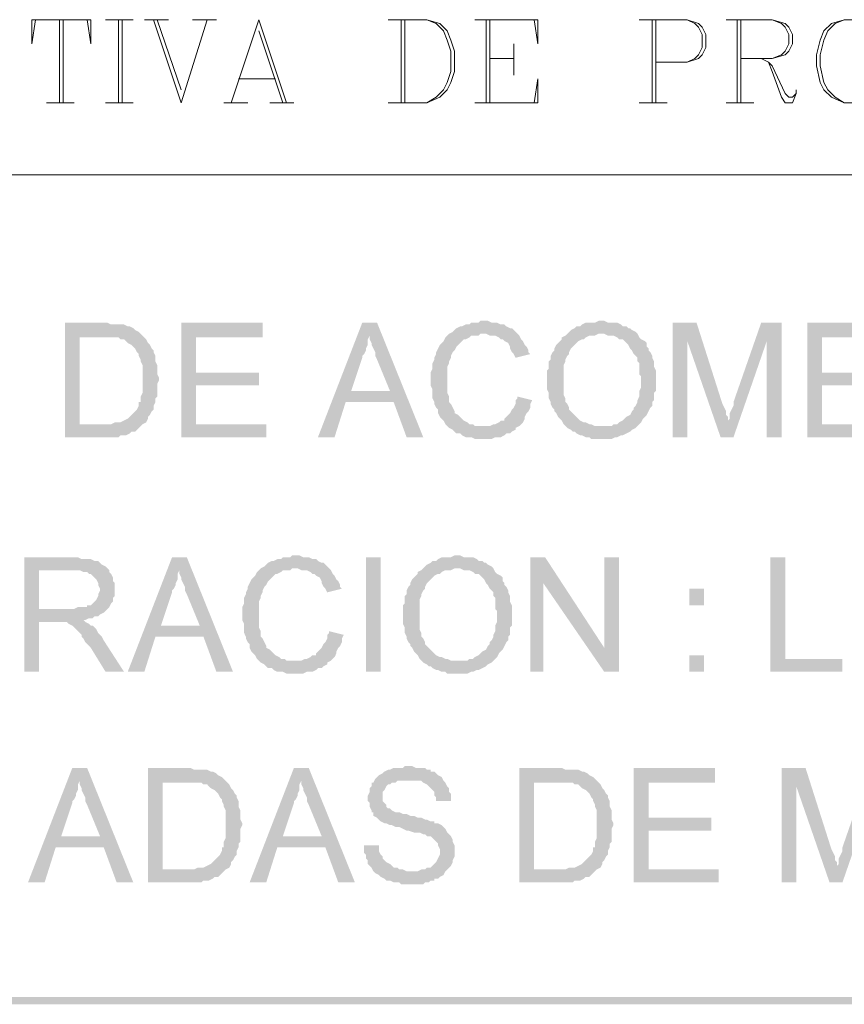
# Model space of a CAD drawing. Header units: millimetres. Extents: x 7 to 203, y 3 to 294.
# Tile 6 of 15: x 104 to 123, y 3 to 26. Entities that reach past the tile are written whole.
import ezdxf

# ---------------------------------------------------------------- set-up
doc = ezdxf.new("R2010")
doc.units = ezdxf.units.MM
doc.layers.add('DGE_CONTORNOS', color=7, linetype='Continuous', lineweight=0)
doc.layers.add('DGE_RELLENO', color=7, linetype='Continuous', lineweight=0)

msp = doc.modelspace()

# ---------------------------------------------------------------- hatches: boundary and pattern name
at = {"layer": 'DGE_RELLENO', "true_color": 0x000000}
for points in [[(105.9603, 18.8666), (105.0713, 18.8666), (105.0713, 16.2419), (106.299, 16.2419), (106.3413, 16.2843), (106.4683, 16.2843), (106.553, 16.3266), (106.5953, 16.3689), (106.68, 16.3689), (106.7223, 16.4113), (106.7647, 16.4536), (106.807, 16.4959), (106.8493, 16.5383), (105.41, 16.5383), (105.41, 18.5279), (105.9603, 18.5279), (106.8493, 18.5703), (106.807, 18.6126), (106.7647, 18.6549), (106.68, 18.6973), (106.6377, 18.7396), (106.553, 18.782), (106.5107, 18.782), (106.426, 18.8243), (106.1297, 18.8243), (106.045, 18.8666)], [(109.601, 18.8666), (107.7383, 18.8666), (107.7383, 16.2419), (109.6857, 16.2419), (109.6857, 16.5383), (108.077, 16.5383), (108.077, 17.4273), (109.5163, 17.4273), (109.5163, 17.7236), (108.077, 17.7236), (108.077, 18.5279), (109.601, 18.5279)], [(112.2257, 18.8666), (111.887, 18.8666), (110.871, 16.2419), (111.252, 16.2419), (111.506, 17.0463), (112.6067, 17.0463), (111.633, 17.3003), (111.887, 18.0623), (111.887, 18.1046), (111.9293, 18.147), (111.9717, 18.2316), (111.9717, 18.2739), (112.014, 18.3586), (112.014, 18.4856), (112.0563, 18.5703)], [(112.2257, 18.8666), (112.0563, 18.5703), (112.0563, 18.4856), (112.0987, 18.4009), (112.0987, 18.3586), (112.141, 18.2739), (112.1833, 18.1893), (112.1833, 18.1046), (112.2257, 18.0199), (112.522, 17.3003), (111.633, 17.3003), (112.6067, 17.0463), (112.903, 16.2419), (113.284, 16.2419)], [(114.681, 18.9089), (114.5963, 18.9089), (114.554, 18.8666), (114.3847, 18.8666), (114.3423, 18.8243), (114.2577, 18.8243), (114.173, 18.782), (114.1307, 18.782), (114.046, 18.7396), (114.0037, 18.6973), (113.9613, 18.6549), (113.8767, 18.6126), (113.8343, 18.5703), (113.792, 18.5279), (113.7497, 18.4433), (113.7073, 18.4009), (113.665, 18.3586), (113.6227, 18.2739), (113.5803, 18.1893), (113.5803, 18.147), (113.538, 18.0623), (113.538, 18.0199), (113.4957, 17.9353), (113.4957, 17.8083), (113.4533, 17.7236), (113.4533, 17.4273), (113.4957, 17.3426), (113.4957, 17.131), (113.538, 17.0463), (113.538, 17.0039), (113.5803, 16.9193), (113.6227, 16.8769), (113.6227, 16.7923), (113.665, 16.7076), (113.7073, 16.6653), (113.7497, 16.623), (113.792, 16.5383), (113.8343, 16.4959), (113.8767, 16.4536), (114.681, 16.4959), (114.4693, 16.4959), (114.427, 16.5383), (114.3423, 16.5383), (114.3, 16.5806), (114.2153, 16.623), (114.173, 16.6653), (114.1307, 16.7076), (114.0883, 16.7499), (114.0037, 16.7923), (114.0037, 16.8346), (113.9613, 16.9193), (113.919, 17.0039), (113.8767, 17.0463), (113.8767, 17.1733), (113.8343, 17.2579), (113.8343, 17.8506), (113.8767, 17.9353), (113.8767, 17.9776), (113.919, 18.0623), (113.919, 18.1046), (113.9613, 18.1893), (114.0037, 18.2316), (114.046, 18.3163), (114.0883, 18.3586), (114.1307, 18.4009), (114.173, 18.4433), (114.2153, 18.4856), (114.2577, 18.4856), (114.3423, 18.5279), (114.3847, 18.5703), (114.554, 18.5703), (114.5963, 18.6126), (115.443, 18.6126), (115.4007, 18.6549), (115.3583, 18.6973), (115.316, 18.7396), (115.2737, 18.7396), (115.189, 18.782), (115.1467, 18.8243), (115.062, 18.8243), (114.9773, 18.8666), (114.8503, 18.8666), (114.7657, 18.9089)], [(117.3903, 18.9089), (117.3057, 18.9089), (117.221, 18.8666), (117.0093, 18.8666), (116.9247, 18.8243), (116.8823, 18.782), (116.7977, 18.782), (116.7553, 18.7396), (116.6707, 18.6973), (116.6283, 18.6549), (116.586, 18.6126), (117.4327, 18.6126), (117.5173, 18.5703), (117.6443, 18.5703), (117.729, 18.5279), (117.7713, 18.4856), (117.856, 18.4856), (117.8983, 18.4433), (117.9407, 18.4009), (117.983, 18.3586), (118.0253, 18.2739), (118.0677, 18.2316), (118.11, 18.147), (118.1523, 18.1046), (118.1947, 18.0623), (118.1947, 17.9776), (118.237, 17.9353), (118.237, 17.6813), (118.2793, 17.639), (118.2793, 17.3849), (118.237, 17.3003), (118.237, 17.1733), (118.1947, 17.0886), (118.1947, 17.0463), (118.1523, 16.9616), (118.11, 16.9193), (118.11, 16.8769), (118.0677, 16.8346), (118.0253, 16.7499), (117.9407, 16.7076), (117.8983, 16.6653), (117.856, 16.623), (117.7713, 16.5806), (117.729, 16.5383), (117.6443, 16.5383), (117.602, 16.4959), (117.3903, 16.4959), (118.1947, 16.4959), (118.237, 16.5383), (118.2793, 16.5806), (118.3217, 16.6653), (118.364, 16.7076), (118.4063, 16.7499), (118.4487, 16.8346), (118.491, 16.9193), (118.5333, 16.9616), (118.5333, 17.0463), (118.5757, 17.0886), (118.5757, 17.2579), (118.618, 17.3003), (118.618, 17.7659), (118.5757, 17.8506), (118.5757, 17.9776), (118.5333, 18.0623), (118.5333, 18.1046), (118.491, 18.1893), (118.4487, 18.2316), (118.4487, 18.2739), (118.4063, 18.3163), (118.4063, 18.4009), (118.364, 18.4433), (118.2793, 18.4856), (118.237, 18.5279), (118.1947, 18.6126), (118.1523, 18.6549), (118.0677, 18.6973), (118.0253, 18.7396), (117.983, 18.7396), (117.9407, 18.782), (117.856, 18.782), (117.8137, 18.8243), (117.729, 18.8666), (117.5173, 18.8666), (117.4327, 18.9089)], [(119.5493, 18.8666), (118.999, 18.8666), (118.999, 16.2419), (119.3377, 16.2419), (119.3377, 18.4433)], [(119.5493, 18.8666), (119.3377, 18.4433), (120.0997, 16.2419), (120.269, 16.623), (120.269, 16.7076), (120.2267, 16.7499), (120.2267, 16.8346), (120.1843, 16.9193), (120.142, 17.0039)], [(121.4967, 18.8666), (121.031, 18.8666), (120.396, 17.0463), (120.396, 16.9616), (120.3537, 16.8769), (120.3113, 16.7923), (120.3113, 16.6653), (120.269, 16.623), (120.0997, 16.2419), (120.396, 16.2419), (121.158, 18.4433)], [(121.4967, 18.8666), (121.158, 18.4433), (121.158, 16.2419), (121.4967, 16.2419)], [(123.952, 18.8666), (122.0893, 18.8666), (122.0893, 16.2419), (124.0367, 16.2419), (124.0367, 16.5383), (122.428, 16.5383), (122.428, 17.4273), (123.8673, 17.4273), (123.8673, 17.7236), (122.428, 17.7236), (122.428, 18.5279), (123.952, 18.5279)], [(106.8493, 18.5703), (105.9603, 18.5279), (106.299, 18.5279), (106.3413, 18.4856), (106.426, 18.4856), (106.4683, 18.4433), (106.5107, 18.4009), (106.5953, 18.3586), (106.6377, 18.3163), (106.68, 18.2739), (106.7223, 18.1893), (106.7647, 18.147), (106.7647, 18.1046), (106.807, 18.0199), (106.807, 17.9776), (106.8493, 17.8929), (106.8493, 17.2579), (106.807, 17.1733), (106.807, 17.0463), (106.7647, 17.0463), (106.7647, 16.9616), (106.7223, 16.8769), (106.68, 16.8346), (106.6377, 16.7923), (106.5953, 16.7499), (106.553, 16.7076), (106.5107, 16.6653), (106.426, 16.623), (106.3413, 16.5806), (106.2143, 16.5806), (106.1297, 16.5383), (105.41, 16.5383), (106.8493, 16.5383), (106.934, 16.5806), (106.9763, 16.6653), (106.9763, 16.7076), (107.0187, 16.7499), (107.061, 16.8346), (107.1033, 16.8769), (107.1033, 16.9616), (107.1457, 17.0463), (107.1457, 17.131), (107.188, 17.1733), (107.188, 17.4696), (107.2303, 17.5543), (107.2303, 17.5966), (107.188, 17.6813), (107.188, 17.8929), (107.1457, 17.9776), (107.1457, 18.1046), (107.1033, 18.1893), (107.1033, 18.2316), (107.061, 18.2739), (107.0187, 18.3586), (106.9763, 18.4009), (106.934, 18.4856), (106.8917, 18.5279)], [(115.443, 18.6126), (114.681, 18.6126), (114.7233, 18.6126), (114.808, 18.5703), (114.935, 18.5703), (115.0197, 18.5279), (115.062, 18.4856), (115.1043, 18.4856), (115.1467, 18.4433), (115.2313, 18.4009), (115.2737, 18.3163), (115.2737, 18.2739), (115.316, 18.1893), (115.3583, 18.147), (115.4007, 18.0623), (115.7393, 18.147), (115.697, 18.1893), (115.697, 18.2316), (115.6547, 18.3163), (115.6123, 18.3586), (115.57, 18.4433), (115.5277, 18.4856), (115.4853, 18.5703)], [(116.586, 18.6126), (116.5437, 18.5703), (116.459, 18.5279), (116.459, 18.4856), (116.4167, 18.4433), (116.3743, 18.4009), (116.332, 18.3586), (116.2897, 18.2739), (116.2897, 18.2316), (116.2473, 18.1893), (116.205, 18.1046), (116.205, 18.0199), (116.1627, 17.9776), (116.1627, 17.8083), (116.1203, 17.7659), (116.1203, 17.3426), (116.1627, 17.2579), (116.1627, 17.131), (116.205, 17.0463), (116.205, 17.0039), (116.2473, 16.9193), (116.2897, 16.8769), (116.2897, 16.8346), (116.332, 16.7923), (116.3743, 16.7076), (116.4167, 16.6653), (116.459, 16.623), (116.5013, 16.5383), (116.5437, 16.4959), (116.586, 16.4536), (116.6707, 16.4113), (116.713, 16.3689), (116.7553, 16.3689), (116.7977, 16.3266), (116.8823, 16.2843), (116.9247, 16.2843), (117.0093, 16.2419), (117.094, 16.2419), (117.1363, 16.1996), (117.3903, 16.1996), (117.602, 16.1996), (117.6867, 16.2419), (117.729, 16.2419), (117.8137, 16.2843), (117.856, 16.2843), (117.9407, 16.3266), (118.0253, 16.3689), (118.0677, 16.4113), (118.1523, 16.4536), (118.1947, 16.4959), (117.221, 16.4959), (117.1363, 16.5383), (117.094, 16.5383), (117.0093, 16.5806), (116.967, 16.5806), (116.8823, 16.623), (116.84, 16.6653), (116.7977, 16.7076), (116.7553, 16.7499), (116.713, 16.7923), (116.6707, 16.8346), (116.6283, 16.8769), (116.6283, 16.9193), (116.586, 17.0039), (116.5437, 17.0463), (116.5437, 17.131), (116.5013, 17.2156), (116.5013, 17.8929), (116.5437, 17.9776), (116.5437, 18.0199), (116.586, 18.1046), (116.6283, 18.147), (116.6283, 18.1893), (116.6707, 18.2739), (116.713, 18.3163), (116.7553, 18.3586), (116.7977, 18.4009), (116.84, 18.4433), (116.9247, 18.4856), (116.967, 18.4856), (117.0093, 18.5279), (117.094, 18.5703), (117.221, 18.5703), (117.3057, 18.6126), (117.3903, 18.6126)], [(115.443, 17.1733), (115.443, 17.131), (115.4007, 17.0886), (115.4007, 17.0039), (115.3583, 16.9193), (115.316, 16.8769), (115.2737, 16.7923), (115.2313, 16.7499), (115.189, 16.7076), (115.1467, 16.6653), (115.1467, 16.623), (115.062, 16.623), (115.0197, 16.5806), (114.935, 16.5383), (114.8927, 16.5383), (114.808, 16.4959), (114.681, 16.4959), (113.8767, 16.4536), (113.9613, 16.4113), (114.0037, 16.3689), (114.046, 16.3266), (114.1307, 16.3266), (114.173, 16.2843), (114.2577, 16.2419), (114.3847, 16.2419), (114.4693, 16.1996), (114.8503, 16.1996), (114.935, 16.2419), (115.062, 16.2419), (115.1467, 16.2843), (115.189, 16.3266), (115.2737, 16.3266), (115.316, 16.3689), (115.4007, 16.4113), (115.4007, 16.4536), (115.4853, 16.4959), (115.5277, 16.5383), (115.57, 16.5806), (115.6123, 16.6653), (115.6123, 16.7076), (115.6547, 16.7923), (115.697, 16.8346), (115.7393, 16.9193), (115.7393, 17.0039), (115.7817, 17.0886)], [(105.283, 13.4903), (104.14, 13.4903), (104.14, 10.8656), (104.4787, 10.8656), (104.4787, 12.0086), (104.8597, 12.0086), (105.4947, 12.0509), (105.537, 12.0509), (105.6217, 12.0933), (105.7063, 12.0933), (105.7487, 12.1356), (105.8333, 12.1356), (105.8757, 12.1779), (105.9603, 12.2203), (106.0027, 12.2626), (106.045, 12.3049), (104.4787, 12.3049), (104.4787, 13.1939), (105.283, 13.1939), (106.045, 13.2363), (106.0027, 13.2786), (105.918, 13.3209), (105.8757, 13.3633), (105.8333, 13.4056), (105.7487, 13.4056), (105.664, 13.448), (105.4523, 13.448), (105.3677, 13.4903)], [(107.8653, 13.4903), (107.5267, 13.4903), (106.5107, 10.8656), (106.8917, 10.8656), (107.1457, 11.6699), (108.2463, 11.6699), (107.2727, 11.9239), (107.5267, 12.6859), (107.5267, 12.7283), (107.569, 12.7706), (107.6113, 12.8553), (107.6113, 12.8976), (107.6537, 12.9823), (107.6537, 13.1093), (107.696, 13.1939)], [(107.8653, 13.4903), (107.696, 13.1939), (107.696, 13.1093), (107.7383, 13.0246), (107.7383, 12.9823), (107.7807, 12.8976), (107.823, 12.813), (107.823, 12.7283), (107.8653, 12.6436), (108.1617, 11.9239), (107.2727, 11.9239), (108.2463, 11.6699), (108.5427, 10.8656), (108.9237, 10.8656)], [(110.363, 13.5326), (110.2783, 13.5326), (110.236, 13.4903), (110.0667, 13.4903), (110.0243, 13.448), (109.9397, 13.448), (109.855, 13.4056), (109.8127, 13.4056), (109.728, 13.3633), (109.6857, 13.3209), (109.6433, 13.2786), (109.5587, 13.2363), (109.5163, 13.1939), (109.474, 13.1516), (109.4317, 13.0669), (109.3893, 13.0246), (109.347, 12.9823), (109.3047, 12.8976), (109.2623, 12.813), (109.2623, 12.7706), (109.22, 12.6859), (109.22, 12.6436), (109.1777, 12.5589), (109.1777, 12.432), (109.1353, 12.3473), (109.1353, 12.0509), (109.1777, 11.9663), (109.1777, 11.7546), (109.22, 11.6699), (109.22, 11.6276), (109.2623, 11.5429), (109.3047, 11.5006), (109.3047, 11.4159), (109.347, 11.3313), (109.3893, 11.289), (109.4317, 11.2466), (109.474, 11.1619), (109.5163, 11.1196), (109.5587, 11.0773), (110.363, 11.1196), (110.1513, 11.1196), (110.109, 11.1619), (110.0243, 11.1619), (109.982, 11.2043), (109.8973, 11.2466), (109.855, 11.289), (109.8127, 11.3313), (109.7703, 11.3736), (109.6857, 11.4159), (109.6857, 11.4583), (109.6433, 11.5429), (109.601, 11.6276), (109.5587, 11.6699), (109.5587, 11.797), (109.5163, 11.8816), (109.5163, 12.4743), (109.5587, 12.5589), (109.5587, 12.6013), (109.601, 12.6859), (109.601, 12.7283), (109.6433, 12.813), (109.6857, 12.8553), (109.728, 12.94), (109.7703, 12.9823), (109.8127, 13.0246), (109.855, 13.0669), (109.8973, 13.1093), (109.9397, 13.1093), (110.0243, 13.1516), (110.0667, 13.1939), (110.236, 13.1939), (110.2783, 13.2363), (111.125, 13.2363), (111.0827, 13.2786), (111.0403, 13.3209), (110.998, 13.3633), (110.9557, 13.3633), (110.871, 13.4056), (110.8287, 13.448), (110.744, 13.448), (110.6593, 13.4903), (110.5323, 13.4903), (110.4477, 13.5326)], [(111.9717, 13.4903), (112.3103, 13.4903), (112.3103, 10.8656), (111.9717, 10.8656), (111.9717, 13.4903)], [(114.0883, 13.5326), (114.0037, 13.5326), (113.919, 13.4903), (113.7073, 13.4903), (113.6227, 13.448), (113.5803, 13.4056), (113.4957, 13.4056), (113.4533, 13.3633), (113.3687, 13.3209), (113.3263, 13.2786), (113.284, 13.2363), (114.1307, 13.2363), (114.2153, 13.1939), (114.3423, 13.1939), (114.427, 13.1516), (114.4693, 13.1093), (114.554, 13.1093), (114.5963, 13.0669), (114.6387, 13.0246), (114.681, 12.9823), (114.7233, 12.8976), (114.7657, 12.8553), (114.808, 12.7706), (114.8503, 12.7283), (114.8927, 12.6859), (114.8927, 12.6013), (114.935, 12.5589), (114.935, 12.3049), (114.9773, 12.2626), (114.9773, 12.0086), (114.935, 11.9239), (114.935, 11.797), (114.8927, 11.7123), (114.8927, 11.6699), (114.8503, 11.5853), (114.808, 11.5429), (114.808, 11.5006), (114.7657, 11.4583), (114.7233, 11.3736), (114.6387, 11.3313), (114.5963, 11.289), (114.554, 11.2466), (114.4693, 11.2043), (114.427, 11.1619), (114.3423, 11.1619), (114.3, 11.1196), (114.0883, 11.1196), (114.8927, 11.1196), (114.935, 11.1619), (114.9773, 11.2043), (115.0197, 11.289), (115.062, 11.3313), (115.1043, 11.3736), (115.1467, 11.4583), (115.189, 11.5429), (115.2313, 11.5853), (115.2313, 11.6699), (115.2737, 11.7123), (115.2737, 11.8816), (115.316, 11.9239), (115.316, 12.3896), (115.2737, 12.4743), (115.2737, 12.6013), (115.2313, 12.6859), (115.2313, 12.7283), (115.189, 12.813), (115.1467, 12.8553), (115.1467, 12.8976), (115.1043, 12.94), (115.1043, 13.0246), (115.062, 13.0669), (114.9773, 13.1093), (114.935, 13.1516), (114.8927, 13.2363), (114.8503, 13.2786), (114.7657, 13.3209), (114.7233, 13.3633), (114.681, 13.3633), (114.6387, 13.4056), (114.554, 13.4056), (114.5117, 13.448), (114.427, 13.4903), (114.2153, 13.4903), (114.1307, 13.5326)], [(116.078, 13.4903), (115.7393, 13.4903), (115.7393, 10.8656), (116.0357, 10.8656), (116.0357, 12.8976)], [(116.078, 13.4903), (116.0357, 12.8976), (117.4327, 10.8656), (117.4327, 11.4159)], [(117.7713, 13.4903), (117.4327, 13.4903), (117.4327, 10.8656), (117.7713, 10.8656)], [(121.5813, 13.4903), (121.2427, 13.4903), (121.2427, 10.8656), (122.8937, 10.8656), (122.8937, 11.1619), (121.5813, 11.1619)], [(106.045, 13.2363), (105.283, 13.1939), (105.41, 13.1939), (105.4947, 13.1516), (105.5793, 13.1516), (105.6217, 13.1093), (105.664, 13.1093), (105.7063, 13.0669), (105.7487, 13.0246), (105.791, 12.9823), (105.8333, 12.8976), (105.8333, 12.8553), (105.8757, 12.7706), (105.8757, 12.7283), (105.8333, 12.6436), (105.8333, 12.6013), (105.791, 12.5166), (105.7487, 12.4743), (105.7063, 12.432), (105.664, 12.3896), (105.5793, 12.3896), (105.5793, 12.3473), (105.3677, 12.3473), (105.283, 12.3049), (104.4787, 12.3049), (106.045, 12.3049), (106.0873, 12.3473), (106.1297, 12.432), (106.172, 12.4743), (106.172, 12.5589), (106.2143, 12.6013), (106.2143, 12.8976), (106.172, 12.94), (106.172, 13.0246), (106.1297, 13.1093), (106.0873, 13.1516), (106.0873, 13.1939)], [(111.125, 13.2363), (110.363, 13.2363), (110.4053, 13.2363), (110.49, 13.1939), (110.617, 13.1939), (110.7017, 13.1516), (110.744, 13.1093), (110.7863, 13.1093), (110.8287, 13.0669), (110.9133, 13.0246), (110.9557, 12.94), (110.9557, 12.8976), (110.998, 12.813), (111.0403, 12.7706), (111.0827, 12.6859), (111.4213, 12.7706), (111.379, 12.813), (111.379, 12.8553), (111.3367, 12.94), (111.2943, 12.9823), (111.252, 13.0669), (111.2097, 13.1093), (111.1673, 13.1939)], [(113.284, 13.2363), (113.2417, 13.1939), (113.157, 13.1516), (113.157, 13.1093), (113.1147, 13.0669), (113.0723, 13.0246), (113.03, 12.9823), (112.9877, 12.8976), (112.9877, 12.8553), (112.9453, 12.813), (112.903, 12.7283), (112.903, 12.6436), (112.8607, 12.6013), (112.8607, 12.432), (112.8183, 12.3896), (112.8183, 11.9663), (112.8607, 11.8816), (112.8607, 11.7546), (112.903, 11.6699), (112.903, 11.6276), (112.9453, 11.5429), (112.9877, 11.5006), (112.9877, 11.4583), (113.03, 11.4159), (113.0723, 11.3313), (113.1147, 11.289), (113.157, 11.2466), (113.1993, 11.1619), (113.2417, 11.1196), (113.284, 11.0773), (113.3687, 11.0349), (113.411, 10.9926), (113.4533, 10.9926), (113.4957, 10.9503), (113.5803, 10.9079), (113.6227, 10.9079), (113.7073, 10.8656), (113.792, 10.8656), (113.8343, 10.8233), (114.0883, 10.8233), (114.3, 10.8233), (114.3847, 10.8656), (114.427, 10.8656), (114.5117, 10.9079), (114.554, 10.9079), (114.6387, 10.9503), (114.7233, 10.9926), (114.7657, 11.0349), (114.8503, 11.0773), (114.8927, 11.1196), (113.919, 11.1196), (113.8343, 11.1619), (113.792, 11.1619), (113.7073, 11.2043), (113.665, 11.2043), (113.5803, 11.2466), (113.538, 11.289), (113.4957, 11.3313), (113.4533, 11.3736), (113.411, 11.4159), (113.3687, 11.4583), (113.3263, 11.5006), (113.3263, 11.5429), (113.284, 11.6276), (113.2417, 11.6699), (113.2417, 11.7546), (113.1993, 11.8393), (113.1993, 12.5166), (113.2417, 12.6013), (113.2417, 12.6436), (113.284, 12.7283), (113.3263, 12.7706), (113.3263, 12.813), (113.3687, 12.8976), (113.411, 12.94), (113.4533, 12.9823), (113.4957, 13.0246), (113.538, 13.0669), (113.6227, 13.1093), (113.665, 13.1093), (113.7073, 13.1516), (113.792, 13.1939), (113.919, 13.1939), (114.0037, 13.2363), (114.0883, 13.2363)], [(119.38, 12.7706), (119.7187, 12.7706), (119.7187, 12.3896), (119.38, 12.3896), (119.38, 12.7706)], [(105.4947, 12.0509), (104.8597, 12.0086), (105.1137, 12.0086), (105.156, 11.9663), (105.2407, 11.9239), (105.283, 11.8816), (105.3253, 11.8393), (105.41, 11.7546), (105.4523, 11.7123), (105.4523, 11.6699), (105.4947, 11.6276), (105.537, 11.5429), (105.5793, 11.5006), (105.664, 11.4159), (106.0027, 10.8656), (106.426, 10.8656), (105.9603, 11.5853), (105.918, 11.6699), (105.8757, 11.7123), (105.8333, 11.7546), (105.791, 11.8393), (105.7487, 11.8816), (105.7063, 11.9239), (105.664, 11.9239), (105.6217, 11.9663), (105.537, 12.0086)], [(111.125, 11.797), (111.125, 11.7546), (111.0827, 11.7123), (111.0827, 11.6276), (111.0403, 11.5429), (110.998, 11.5006), (110.9557, 11.4159), (110.9133, 11.3736), (110.871, 11.3313), (110.8287, 11.289), (110.8287, 11.2466), (110.744, 11.2466), (110.7017, 11.2043), (110.617, 11.1619), (110.5747, 11.1619), (110.49, 11.1196), (110.363, 11.1196), (109.5587, 11.0773), (109.6433, 11.0349), (109.6857, 10.9926), (109.728, 10.9503), (109.8127, 10.9503), (109.855, 10.9079), (109.9397, 10.8656), (110.0667, 10.8656), (110.1513, 10.8233), (110.5323, 10.8233), (110.617, 10.8656), (110.744, 10.8656), (110.8287, 10.9079), (110.871, 10.9503), (110.9557, 10.9503), (110.998, 10.9926), (111.0827, 11.0349), (111.0827, 11.0773), (111.1673, 11.1196), (111.2097, 11.1619), (111.252, 11.2043), (111.2943, 11.289), (111.2943, 11.3313), (111.3367, 11.4159), (111.379, 11.4583), (111.4213, 11.5429), (111.4213, 11.6276), (111.4637, 11.7123)], [(119.38, 11.2466), (119.7187, 11.2466), (119.7187, 10.8656), (119.38, 10.8656), (119.38, 11.2466)], [(105.5793, 8.6643), (105.2407, 8.6643), (104.2247, 6.0396), (104.6057, 6.0396), (104.8597, 6.8439), (105.9603, 6.8439), (104.9867, 7.098), (105.2407, 7.8599), (105.2407, 7.9023), (105.283, 7.9446), (105.3253, 8.0293), (105.3253, 8.0716), (105.3677, 8.1563), (105.3677, 8.2833), (105.41, 8.3679)], [(105.5793, 8.6643), (105.41, 8.3679), (105.41, 8.2833), (105.4523, 8.1986), (105.4523, 8.1563), (105.4947, 8.0716), (105.537, 7.9869), (105.537, 7.9023), (105.5793, 7.8176), (105.8757, 7.098), (104.9867, 7.098), (105.9603, 6.8439), (106.2567, 6.0396), (106.6377, 6.0396)], [(107.8653, 8.6643), (106.9763, 8.6643), (106.9763, 6.0396), (108.204, 6.0396), (108.2463, 6.082), (108.3733, 6.082), (108.458, 6.1243), (108.5003, 6.1666), (108.585, 6.1666), (108.6273, 6.2089), (108.6697, 6.2513), (108.712, 6.2936), (108.7543, 6.3359), (107.315, 6.3359), (107.315, 8.3256), (107.8653, 8.3256), (108.7543, 8.3679), (108.712, 8.4103), (108.6697, 8.4526), (108.585, 8.4949), (108.5427, 8.5373), (108.458, 8.5796), (108.4157, 8.5796), (108.331, 8.622), (108.0347, 8.622), (107.95, 8.6643)], [(110.6593, 8.6643), (110.3207, 8.6643), (109.3047, 6.0396), (109.6857, 6.0396), (109.9397, 6.8439), (111.0403, 6.8439), (110.0667, 7.098), (110.3207, 7.8599), (110.3207, 7.9023), (110.363, 7.9446), (110.4053, 8.0293), (110.4053, 8.0716), (110.4477, 8.1563), (110.4477, 8.2833), (110.49, 8.3679)], [(110.6593, 8.6643), (110.49, 8.3679), (110.49, 8.2833), (110.5323, 8.1986), (110.5323, 8.1563), (110.5747, 8.0716), (110.617, 7.9869), (110.617, 7.9023), (110.6593, 7.8176), (110.9557, 7.098), (110.0667, 7.098), (111.0403, 6.8439), (111.3367, 6.0396), (111.7177, 6.0396)], [(112.9453, 8.7066), (112.8607, 8.7066), (112.8183, 8.6643), (112.6067, 8.6643), (112.522, 8.622), (112.4797, 8.622), (112.395, 8.5796), (112.3527, 8.5373), (112.268, 8.4949), (112.2257, 8.4526), (112.1833, 8.4103), (112.141, 8.3256), (112.0987, 8.3256), (112.0987, 8.2409), (112.0563, 8.1986), (112.0563, 8.114), (112.014, 8.0293), (112.014, 7.9023), (112.0563, 7.8599), (112.0563, 7.7753), (112.0987, 7.6906), (112.0987, 7.6483), (112.141, 7.6483), (112.141, 7.5636), (112.2257, 7.5213), (112.268, 7.4789), (112.3103, 7.4366), (112.395, 7.3943), (112.4373, 7.3943), (112.522, 7.3519), (112.5643, 7.3519), (112.649, 7.3096), (112.7337, 7.3096), (112.8183, 7.2673), (112.903, 7.2249), (112.9453, 7.2249), (113.0723, 7.1826), (113.1993, 7.1826), (113.284, 7.1403), (113.3263, 7.1403), (113.3687, 7.098), (113.4533, 7.098), (113.4957, 7.0556), (113.538, 7.0133), (113.5803, 6.9709), (113.6227, 6.9286), (113.6227, 6.8863), (113.665, 6.8016), (113.665, 6.6746), (113.6227, 6.59), (113.5803, 6.5053), (113.538, 6.463), (113.4957, 6.4206), (113.4533, 6.3783), (113.3687, 6.3783), (113.3263, 6.3359), (113.2417, 6.3359), (113.157, 6.2936), (112.141, 6.2936), (112.1833, 6.2513), (112.268, 6.2089), (112.3103, 6.1666), (112.395, 6.1243), (112.4373, 6.082), (112.522, 6.082), (112.6067, 6.0396), (112.7337, 6.0396), (112.776, 5.9973), (113.03, 5.9973), (113.284, 5.9973), (113.3263, 6.0396), (113.411, 6.0396), (113.4533, 6.082), (113.538, 6.082), (113.538, 6.1243), (113.6227, 6.1243), (113.665, 6.1666), (113.7497, 6.2089), (113.792, 6.2936), (113.8343, 6.3359), (113.8767, 6.3783), (113.919, 6.4206), (113.9613, 6.5053), (113.9613, 6.5476), (114.0037, 6.6323), (114.0037, 6.8863), (113.9613, 6.9709), (113.9613, 7.0133), (113.919, 7.098), (113.8767, 7.1403), (113.8343, 7.1826), (113.792, 7.2673), (113.7497, 7.3096), (113.7073, 7.3519), (113.6227, 7.3943), (113.538, 7.3943), (113.538, 7.4366), (113.4533, 7.4366), (113.3687, 7.4789), (113.3263, 7.4789), (113.2417, 7.5213), (113.157, 7.5213), (113.0723, 7.5636), (112.9877, 7.5636), (112.903, 7.606), (112.8183, 7.606), (112.7337, 7.6483), (112.649, 7.6483), (112.5643, 7.6906), (112.522, 7.7329), (112.4797, 7.7329), (112.4373, 7.7753), (112.4373, 7.8176), (112.395, 7.8599), (112.3527, 7.9023), (112.3527, 8.114), (112.395, 8.1563), (112.4373, 8.2409), (112.4797, 8.2833), (112.522, 8.2833), (112.5643, 8.3256), (112.649, 8.3256), (112.6913, 8.3679), (113.7497, 8.3679), (113.7073, 8.4526), (113.6227, 8.4949), (113.5803, 8.5373), (113.538, 8.5796), (113.4533, 8.5796), (113.4533, 8.622), (113.3687, 8.622), (113.3263, 8.6643), (113.1147, 8.6643), (113.03, 8.7066)], [(116.3743, 8.6643), (115.4853, 8.6643), (115.4853, 6.0396), (116.713, 6.0396), (116.7553, 6.082), (116.8823, 6.082), (116.967, 6.1243), (117.0093, 6.1666), (117.094, 6.1666), (117.1363, 6.2089), (117.1787, 6.2513), (117.221, 6.2936), (117.2633, 6.3359), (115.824, 6.3359), (115.824, 8.3256), (116.3743, 8.3256), (117.2633, 8.3679), (117.221, 8.4103), (117.1787, 8.4526), (117.094, 8.4949), (117.0517, 8.5373), (116.967, 8.5796), (116.9247, 8.5796), (116.84, 8.622), (116.5437, 8.622), (116.459, 8.6643)], [(119.9727, 8.6643), (118.11, 8.6643), (118.11, 6.0396), (120.0573, 6.0396), (120.0573, 6.3359), (118.4487, 6.3359), (118.4487, 7.2249), (119.888, 7.2249), (119.888, 7.5213), (118.4487, 7.5213), (118.4487, 8.3256), (119.9727, 8.3256)], [(122.047, 8.6643), (121.4967, 8.6643), (121.4967, 6.0396), (121.8353, 6.0396), (121.8353, 8.2409)], [(122.047, 8.6643), (121.8353, 8.2409), (122.5973, 6.0396), (122.7667, 6.4206), (122.7667, 6.5053), (122.7243, 6.5476), (122.7243, 6.6323), (122.682, 6.7169), (122.6397, 6.8016)], [(123.9943, 8.6643), (123.5287, 8.6643), (122.8937, 6.8439), (122.8937, 6.7593), (122.8513, 6.6746), (122.809, 6.59), (122.809, 6.463), (122.7667, 6.4206), (122.5973, 6.0396), (122.8937, 6.0396), (123.6557, 8.2409)], [(108.7543, 8.3679), (107.8653, 8.3256), (108.204, 8.3256), (108.2463, 8.2833), (108.331, 8.2833), (108.3733, 8.2409), (108.4157, 8.1986), (108.5003, 8.1563), (108.5427, 8.114), (108.585, 8.0716), (108.6273, 7.9869), (108.6697, 7.9446), (108.6697, 7.9023), (108.712, 7.8176), (108.712, 7.7753), (108.7543, 7.6906), (108.7543, 7.0556), (108.712, 6.9709), (108.712, 6.8439), (108.6697, 6.8439), (108.6697, 6.7593), (108.6273, 6.6746), (108.585, 6.6323), (108.5427, 6.59), (108.5003, 6.5476), (108.458, 6.5053), (108.4157, 6.463), (108.331, 6.4206), (108.2463, 6.3783), (108.1193, 6.3783), (108.0347, 6.3359), (107.315, 6.3359), (108.7543, 6.3359), (108.839, 6.3783), (108.8813, 6.463), (108.8813, 6.5053), (108.9237, 6.5476), (108.966, 6.6323), (109.0083, 6.6746), (109.0083, 6.7593), (109.0507, 6.8439), (109.0507, 6.9286), (109.093, 6.9709), (109.093, 7.2673), (109.1353, 7.3519), (109.1353, 7.3943), (109.093, 7.4789), (109.093, 7.6906), (109.0507, 7.7753), (109.0507, 7.9023), (109.0083, 7.9869), (109.0083, 8.0293), (108.966, 8.0716), (108.9237, 8.1563), (108.8813, 8.1986), (108.839, 8.2833), (108.7967, 8.3256)], [(113.7497, 8.3679), (112.9453, 8.3679), (113.2417, 8.3679), (113.284, 8.3256), (113.3687, 8.2833), (113.411, 8.2409), (113.4533, 8.1986), (113.4957, 8.1563), (113.538, 8.114), (113.538, 8.0293), (113.5803, 7.9869), (113.5803, 7.9023), (113.919, 7.9023), (113.919, 8.0716), (113.8767, 8.114), (113.8767, 8.1986), (113.8343, 8.2409), (113.792, 8.3256)], [(117.2633, 8.3679), (116.3743, 8.3256), (116.713, 8.3256), (116.7553, 8.2833), (116.84, 8.2833), (116.8823, 8.2409), (116.9247, 8.1986), (117.0093, 8.1563), (117.0517, 8.114), (117.094, 8.0716), (117.1363, 7.9869), (117.1787, 7.9446), (117.1787, 7.9023), (117.221, 7.8176), (117.221, 7.7753), (117.2633, 7.6906), (117.2633, 7.0556), (117.221, 6.9709), (117.221, 6.8439), (117.1787, 6.8439), (117.1787, 6.7593), (117.1363, 6.6746), (117.094, 6.6323), (117.0517, 6.59), (117.0093, 6.5476), (116.967, 6.5053), (116.9247, 6.463), (116.84, 6.4206), (116.7553, 6.3783), (116.6283, 6.3783), (116.5437, 6.3359), (115.824, 6.3359), (117.2633, 6.3359), (117.348, 6.3783), (117.3903, 6.463), (117.3903, 6.5053), (117.4327, 6.5476), (117.475, 6.6323), (117.5173, 6.6746), (117.5173, 6.7593), (117.5597, 6.8439), (117.5597, 6.9286), (117.602, 6.9709), (117.602, 7.2673), (117.6443, 7.3519), (117.6443, 7.3943), (117.602, 7.4789), (117.602, 7.6906), (117.5597, 7.7753), (117.5597, 7.9023), (117.5173, 7.9869), (117.5173, 8.0293), (117.475, 8.0716), (117.4327, 8.1563), (117.3903, 8.1986), (117.348, 8.2833), (117.3057, 8.3256)], [(112.268, 6.8863), (111.9293, 6.8863), (111.9293, 6.7169), (111.9717, 6.6746), (111.9717, 6.59), (112.014, 6.5476), (112.014, 6.463), (112.0563, 6.4206), (112.0987, 6.3783), (112.141, 6.2936), (113.03, 6.2936), (112.903, 6.2936), (112.8183, 6.3359), (112.7337, 6.3359), (112.6913, 6.3783), (112.6067, 6.3783), (112.5643, 6.4206), (112.522, 6.463), (112.4373, 6.5053), (112.395, 6.5476), (112.3527, 6.59), (112.3527, 6.6323), (112.3103, 6.6746), (112.268, 6.7593), (112.268, 6.8439)], [(203.2847, 3.2456), (203.1153, 3.415), (6.5617, 3.2456)], [(203.1153, 3.415), (6.5617, 3.2456), (6.731, 3.415)], [(203.2847, 3.2456), (203.1577, 3.3726), (6.5617, 3.2456)], [(203.1577, 3.3726), (6.5617, 3.2456), (6.6887, 3.3726)]]:
    msp.add_hatch(color=7, dxfattribs=at).paths.add_polyline_path(points, flags=0)

# ---------------------------------------------------------------- linework, layer by layer
at = {"layer": 'DGE_CONTORNOS', "lineweight": 5}
for points in [[(104.394, 25.8093), (104.3093, 25.2589), (104.3093, 25.8093), (105.664, 25.8093), (105.664, 25.2589), (105.5793, 25.8093)], [(104.9443, 25.8093), (104.9443, 23.9043)], [(105.029, 25.8093), (105.029, 23.9043)], [(106.0027, 25.8093), (106.6377, 25.8093)], [(106.299, 25.8093), (106.299, 23.9043)], [(106.3837, 25.8093), (106.3837, 23.9043)], [(106.8917, 25.8093), (107.442, 25.8093)], [(107.1033, 25.8093), (107.7383, 23.9043)], [(107.188, 25.8093), (107.7383, 24.2006)], [(108.331, 25.8093), (107.7383, 23.9043)], [(107.9923, 25.8093), (108.5427, 25.8093)], [(108.8813, 23.9043), (109.5163, 25.8093), (110.1513, 23.9043)], [(112.4797, 25.8093), (113.3687, 25.8093), (113.665, 25.7246), (113.8343, 25.5553), (113.919, 25.3436), (114.0037, 25.0896), (114.0037, 24.6239), (113.919, 24.3699), (113.8343, 24.2006), (113.665, 24.0313), (113.3687, 23.9043), (112.4797, 23.9043)], [(112.776, 25.8093), (112.776, 23.9043)], [(112.8607, 25.8093), (112.8607, 23.9043)], [(113.3687, 25.8093), (113.5803, 25.7246), (113.7497, 25.5553), (113.8343, 25.3436), (113.919, 25.0896), (113.919, 24.6239), (113.8343, 24.3699), (113.7497, 24.2006), (113.5803, 24.0313), (113.3687, 23.9043)], [(114.4693, 25.8093), (115.9087, 25.8093), (115.9087, 25.2589), (115.824, 25.8093)], [(114.7233, 25.8093), (114.7233, 23.9043)], [(114.808, 25.8093), (114.808, 23.9043)], [(118.237, 25.8093), (119.3377, 25.8093), (119.5917, 25.7246), (119.6763, 25.64), (119.761, 25.4706), (119.761, 25.1743), (119.6763, 25.005), (119.5917, 24.9203), (119.3377, 24.8356), (118.618, 24.8356)], [(118.5333, 25.8093), (118.5333, 23.9043)], [(118.618, 25.8093), (118.618, 23.9043)], [(119.3377, 25.8093), (119.507, 25.7246), (119.5917, 25.64), (119.6763, 25.4706), (119.6763, 25.1743), (119.5917, 25.005), (119.507, 24.9203), (119.3377, 24.8356)], [(120.2267, 25.8093), (121.285, 25.8093), (121.5813, 25.7246), (121.666, 25.64), (121.7507, 25.4706), (121.7507, 25.2589), (121.666, 25.0896), (121.5813, 25.005), (121.285, 24.9203), (120.5653, 24.9203)], [(120.4807, 25.8093), (120.4807, 23.9043)], [(120.5653, 25.8093), (120.5653, 23.9043)], [(121.285, 25.8093), (121.4967, 25.7246), (121.5813, 25.64), (121.666, 25.4706), (121.666, 25.2589), (121.5813, 25.0896), (121.4967, 25.005), (121.285, 24.9203)], [(122.936, 25.8093), (122.6397, 25.7246), (122.4703, 25.5553), (122.3857, 25.3436), (122.301, 25.005), (122.301, 24.7509), (122.3857, 24.3699), (122.4703, 24.2006), (122.6397, 24.0313), (122.936, 23.9043), (123.1053, 23.9043)], [(123.1053, 25.8093), (122.936, 25.8093), (122.7243, 25.7246), (122.555, 25.5553), (122.4703, 25.3436), (122.3857, 25.005), (122.3857, 24.7509), (122.4703, 24.3699), (122.555, 24.2006), (122.7243, 24.0313), (122.936, 23.9043)], [(109.5163, 25.5553), (110.0667, 23.9043)], [(115.3583, 25.2589), (115.3583, 24.5393)], [(114.808, 24.9203), (115.3583, 24.9203)], [(121.031, 24.9203), (121.2003, 24.8356), (121.285, 24.7509), (121.5813, 24.1159), (121.666, 24.0313), (121.7507, 24.0313), (121.8353, 24.1159)], [(121.2003, 24.8356), (121.285, 24.6239), (121.4967, 24.0313), (121.5813, 23.9043), (121.7507, 23.9043), (121.8353, 24.1159), (121.8353, 24.2006)], [(109.0507, 24.4546), (109.8973, 24.4546)], [(114.4693, 23.9043), (115.9087, 23.9043), (115.9087, 24.4546), (115.824, 23.9043)], [(104.648, 23.9043), (105.283, 23.9043)], [(106.0027, 23.9043), (106.6377, 23.9043)], [(108.712, 23.9043), (109.2623, 23.9043)], [(109.7703, 23.9043), (110.3207, 23.9043)], [(118.237, 23.9043), (118.872, 23.9043)], [(120.2267, 23.9043), (120.8617, 23.9043)]]:
    msp.add_lwpolyline(points, dxfattribs=at)
at = {"layer": 'DGE_CONTORNOS', "lineweight": 9}
msp.add_lwpolyline([(6.5617, 22.2533), (203.2847, 22.2533)], dxfattribs=at)

doc.saveas('drawing.dxf')
